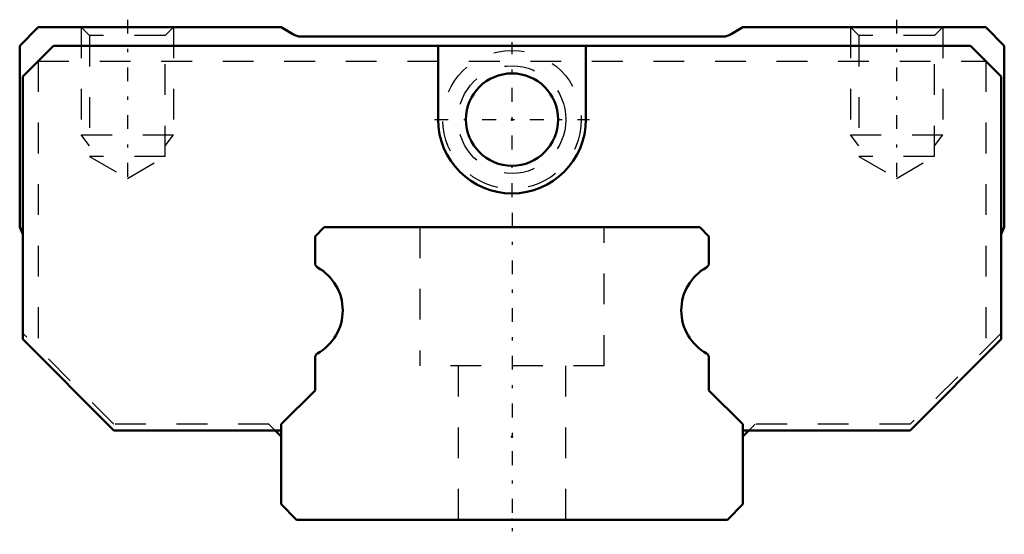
# Model space of a CAD drawing. Header units: millimetres. Extents: x -16 to 16, y -0.5 to 16.2.
import ezdxf

# ---------------------------------------------------------------- set-up
doc = ezdxf.new("R2010")
doc.units = ezdxf.units.MM
doc.linetypes.add('Center', pattern=[1.5, 0.45, -0.5, 0.05, -0.5])
doc.linetypes.add('Dashed', pattern=[2, 1, -1])
for name, color, linetype, lineweight in [('2d ConnectionPoints', 7, 'Continuous', 50), ('AM_0', 7, 'Continuous', 50), ('AM_5', 3, 'Continuous', 25), ('AM_7', 7, 'Center', 25), ('AM_9', 6, 'Dashed', 25)]:
    doc.layers.add(name, color=color, linetype=linetype, lineweight=lineweight)

# ---------------------------------------------------------------- blocks, each defined once
blk = doc.blocks.new('1_PB107_SRS_Grease_Nipple_Joint_0_in_SRS15GMSS70LMG150PB10700001_2')
at = {"layer": 'AM_9'}
for radius in [2.25, 1.75]:
    blk.add_circle((0, 13), radius, dxfattribs=at)
blk = doc.blocks.new('2_SRS15GMSSPB1071_Slider_0_in_SRS15GMSS70LMG150PB10700001_2')
at = {"layer": 'AM_0'}
for p, q in [((-15.4, 16), (-16, 15.4)), ((-7.5, 16), (-15.4, 16)), ((-7.119, 15.771), (-7.5, 16)), ((7.5, 16), (7.119, 15.771)), ((15.4, 16), (7.5, 16)), ((16, 15.4), (15.4, 16)), ((6.862, 15.7), (-6.862, 15.7)), ((-16, 15.4), (-16, 9.5)), ((-14.9, 15.4), (-15.9, 14.4)), ((14.9, 15.4), (-14.9, 15.4)), ((-2.4, 15.4), (-2.4, 13)), ((2.4, 13), (2.4, 15.4)), ((15.9, 14.4), (14.9, 15.4)), ((16, 9.5), (16, 15.4)), ((-15.9, 14.4), (-15.9, 5.86)), ((15.9, 5.86), (15.9, 14.4)), ((-16, 9.5), (-15.9, 9.28)), ((15.9, 9.28), (16, 9.5)), ((-15.9, 5.86), (-12.94, 2.9)), ((12.94, 2.9), (15.9, 5.86)), ((-12.94, 2.9), (-7.5, 2.9)), ((-7.7, 2.9), (-7.5, 2.7)), ((7.5, 2.7), (7.7, 2.9)), ((7.5, 2.9), (12.94, 2.9))]:
    blk.add_line(p, q, dxfattribs=at)
blk.add_circle((0, 13), 1.5, dxfattribs=at)
for centre, radius, start, end in [((-6.862, 16.2), 0.5, 239.0362, 270), ((6.862, 16.2), 0.5, 270, 300.9638), ((0, 13), 2.4, 180, 0)]:
    blk.add_arc(centre, radius, start, end, dxfattribs=at)
at = {"layer": 'AM_5', "linetype": 'Dashed'}
for p, q in [((-14, 16), (-14, 12.5)), ((-11, 16), (-11, 12.5)), ((11, 16), (11, 12.5)), ((14, 16), (14, 12.5)), ((-13.729, 12.15), (-14, 12.5)), ((-14, 12.5), (-11, 12.5)), ((-11.271, 12.15), (-11, 12.5)), ((11.271, 12.15), (11, 12.5)), ((11, 12.5), (14, 12.5)), ((13.729, 12.15), (14, 12.5))]:
    blk.add_line(p, q, dxfattribs=at)
at = {"layer": 'AM_7'}
for p, q in [((-12.5, 16.245), (-12.5, 10.845)), ((12.5, 16.245), (12.5, 10.845)), ((0, 10.48), (0, 15.52)), ((-2.52, 13), (2.52, 13))]:
    blk.add_line(p, q, dxfattribs=at)
at = {"layer": 'AM_9'}
for p, q in [((-14, 16), (-13.729, 15.729)), ((-11.271, 15.729), (-11, 16)), ((11, 16), (11.271, 15.729)), ((13.729, 15.729), (14, 16)), ((-13.729, 15.729), (-13.729, 11.8)), ((-11.271, 15.729), (-13.729, 15.729)), ((-11.271, 11.8), (-11.271, 15.729)), ((11.271, 15.729), (11.271, 11.8)), ((13.729, 15.729), (11.271, 15.729)), ((13.729, 11.8), (13.729, 15.729)), ((-15.4, 14.9), (15.4, 14.9)), ((-15.4, 14.9), (-15.4, 5.56)), ((15.4, 14.9), (15.4, 5.56)), ((-11.271, 11.8), (-13.729, 11.8)), ((-13.729, 11.8), (-12.5, 11.09)), ((-12.5, 11.09), (-11.271, 11.8)), ((13.729, 11.8), (11.271, 11.8)), ((11.271, 11.8), (12.5, 11.09)), ((12.5, 11.09), (13.729, 11.8)), ((-12.94, 3.1), (-15.9, 6.06)), ((15.9, 6.06), (12.94, 3.1)), ((-7.9, 3.1), (-12.94, 3.1)), ((-7.9, 3.1), (-7.7, 2.9)), ((7.7, 2.9), (7.9, 3.1)), ((12.94, 3.1), (7.9, 3.1))]:
    blk.add_line(p, q, dxfattribs=at)
blk = doc.blocks.new('3_SRS15GM7015_Track_0_in_SRS15GMSS70LMG150PB10700001_2')
at = {"layer": 'AM_0'}
for p, q in [((-6.1, 9.5), (-6.4, 9.2)), ((6.1, 9.5), (-6.1, 9.5)), ((6.4, 9.2), (6.1, 9.5)), ((-6.4, 9.2), (-6.4, 8.33)), ((6.4, 8.33), (6.4, 9.2)), ((-6.4, 5.27), (-6.4, 4.2)), ((6.4, 4.2), (6.4, 5.27)), ((-6.4, 4.2), (-7.5, 3.1)), ((7.5, 3.1), (6.4, 4.2)), ((-7.5, 3.1), (-7.5, 0.5)), ((7.5, 0.5), (7.5, 3.1)), ((-7.5, 0.5), (-7, 0)), ((7, 0), (7.5, 0.5)), ((-7, 0), (7, 0))]:
    blk.add_line(p, q, dxfattribs=at)
for centre, radius, start, end in [((-6.25, 8.33), 0.15, 180, 240.9407), ((6.25, 8.33), 0.15, 299.0593, 0), ((-7.1, 6.8), 1.6, 299.0593, 60.9407), ((7.1, 6.8), 1.6, 119.0593, 240.9407), ((-6.25, 5.27), 0.15, 119.0593, 180), ((6.25, 5.27), 0.15, 360, 60.9407)]:
    blk.add_arc(centre, radius, start, end, dxfattribs=at)
at = {"layer": 'AM_7'}
blk.add_line((0, 9.975), (0, -0.475), dxfattribs=at)
at = {"layer": 'AM_9'}
for p, q in [((-3, 9.5), (-3, 5)), ((3, 5), (3, 9.5)), ((3, 5), (-3, 5)), ((-1.75, 5), (-1.75, 0)), ((1.75, 0), (1.75, 5))]:
    blk.add_line(p, q, dxfattribs=at)

msp = doc.modelspace()

# ---------------------------------------------------------------- linework, layer by layer
at = {"layer": '2d ConnectionPoints'}
for p in [(0, 13), (0, 13), (0, 2.7), (0, 2.7), (0, 0), (0, 0)]:
    msp.add_point(p, dxfattribs=at)

# ---------------------------------------------------------------- block references
for name in ['2_SRS15GMSSPB1071_Slider_0_in_SRS15GMSS70LMG150PB10700001_2', '1_PB107_SRS_Grease_Nipple_Joint_0_in_SRS15GMSS70LMG150PB10700001_2', '3_SRS15GM7015_Track_0_in_SRS15GMSS70LMG150PB10700001_2']:
    msp.add_blockref(name, (0, 0))

doc.saveas('drawing.dxf')
